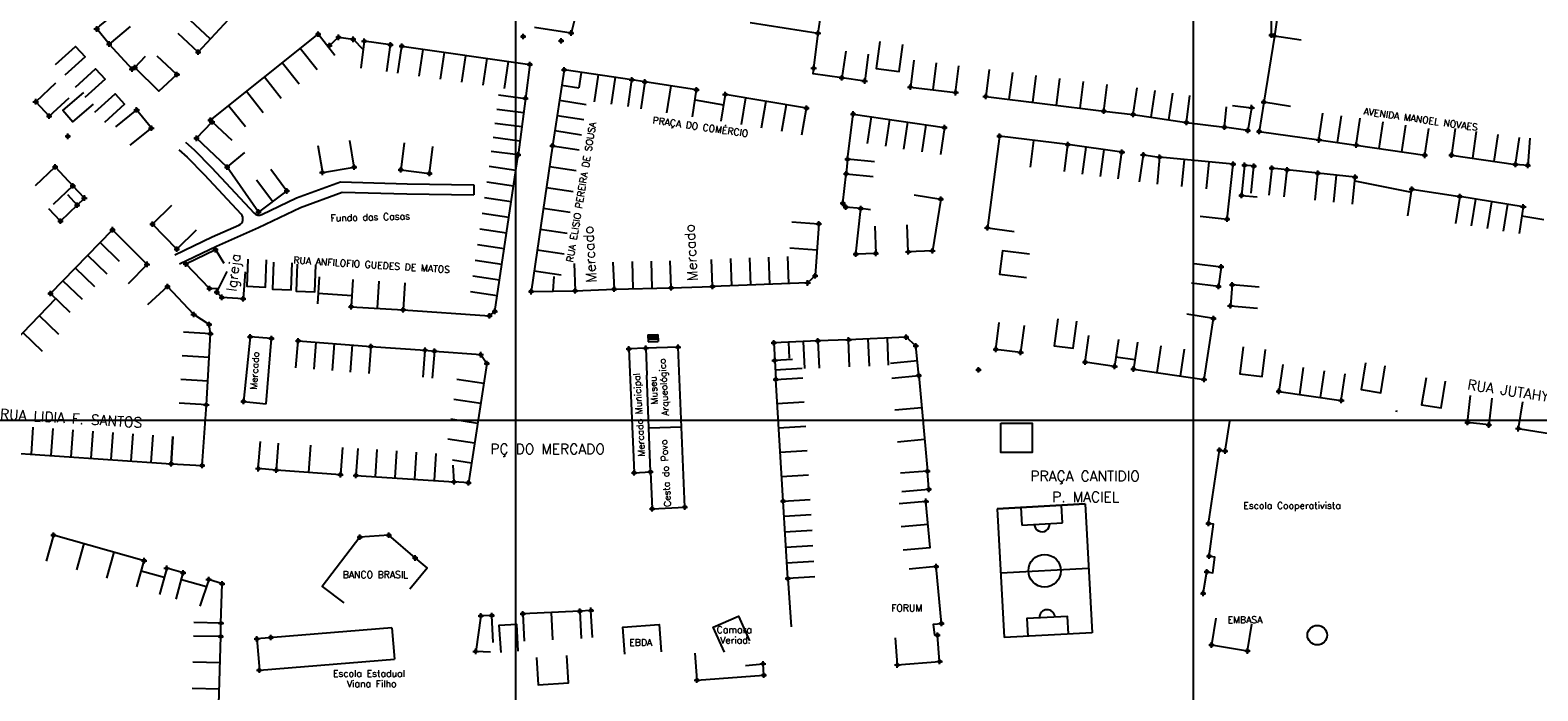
# Model space of a CAD drawing. Extents: x 539028 to 544996, y 8596245 to 8601028.
# Tile 6 of 32: x 541502 to 541947, y 8597683 to 8597878. Entities that reach past the tile are written whole.
import ezdxf
from ezdxf.enums import TextEntityAlignment as Align
from ezdxf.lldxf.tags import DXFTag

# ---------------------------------------------------------------- set-up
doc = ezdxf.new("R2010")
doc.units = 0
doc.header["$MEASUREMENT"] = 0
doc.header["$PDMODE"] = 34
doc.header["$PDSIZE"] = 0.8
for name, color, linetype in [('CAMPO_FUT', 7, 'Continuous'), ('CASA', 2, 'Continuous'), ('CERCA', 9, 'CERCA_LINE'), ('CX', 7, 'Continuous'), ('ESTACAO', 4, 'Continuous'), ('ESTRADA_BARRO', 7, 'DASHED'), ('MALHA', 9, 'Continuous'), ('POSTE', 7, 'Continuous'), ('RESERV', 2, 'Continuous'), ('TEXTO', 2, 'Continuous'), ('TXT_NRUA', 2, 'Continuous')]:
    doc.layers.add(name, color=color, linetype=linetype)
doc.styles.add('GEOSIS', font='ROMANS.SHX')
doc.styles.get("Standard").update_dxf_attribs({"font": 'romans.shx'})
doc.linetypes.add('CERCA_LINE', pattern='A,0.5,-0.2,["X",Standard,S=0.1,R=0,X=-0.1,Y=-0.05],-0.25', length=0.95)
tags = doc.linetypes.add('DASHED', pattern=[0.75, 0.5, -0.25]).pattern_tags.tags
tags[6:7] = [DXFTag(74, 4), DXFTag(75, 0), DXFTag(340, '0'), DXFTag(46, 1.0), DXFTag(50, 0.0), DXFTag(44, 0.0), DXFTag(45, 0.0)]
tags[4:5] = [DXFTag(74, 4), DXFTag(75, 0), DXFTag(340, '0'), DXFTag(46, 1.0), DXFTag(50, 0.0), DXFTag(44, 0.0), DXFTag(45, 0.0)]

# ---------------------------------------------------------------- blocks, each defined once
blk = doc.blocks.new('CAMPO')
at = {"layer": 'CAMPO_FUT'}
for p, q in [((-12.9, 36.4), (-22.3, 45.4)), ((-33.6, 14.7), (-12.9, 36.4)), ((-43, 23.7), (-33.6, 14.7))]:
    blk.add_line(p, q, dxfattribs=at)
for points in [[(-55.1, 11), (-10.3, 58.1)], [(-10.3, 58.1), (-55.1, 11)], [(-10.3, 58.1), (58.5, -7.5)], [(24.1, 25.3), (-20.7, -21.7)], [(-55.1, 11), (13.7, -54.5)], [(58.5, -7.5), (13.7, -54.5)], [(46.4, -20.1), (37, -11.2), (16.3, -32.9), (25.7, -41.8)], [(37, -11.2), (16.3, -32.9)]]:
    blk.add_lwpolyline(points, dxfattribs=at)
blk.add_circle((1.7, 1.8), 12, dxfattribs=at)
for centre, start, end in [((-23.3, 25.6), 226.3786, 46.3786), ((26.7, -22), 46.3786, 226.3786)]:
    blk.add_arc(centre, 5.73, start, end, dxfattribs=at)
blk = doc.blocks.new('C')
at = {"layer": 'CASA'}
blk.add_lwpolyline([(0, 0), (0, 8)], dxfattribs=at)
blk = doc.blocks.new('A$C094F77C8')
at = {"layer": 'POSTE'}
for p, q in [((0, 5.6), (5.25, 5.6)), ((1.17, 7), (4.08, 7)), ((2.62, 0), (2.62, 8.4))]:
    blk.add_line(p, q, dxfattribs=at)
blk = doc.blocks.new('A$C34DC2D19')
at = {"layer": 'POSTE', "xscale": 0.8, "yscale": 0.8, "zscale": 0.8}
blk.add_blockref('A$C094F77C8', (0, 0, 340.37), dxfattribs=at)

msp = doc.modelspace()

# ---------------------------------------------------------------- linework, layer by layer
at = {"layer": 'CASA'}
for p, q in [((541551.785, 8597871.635, 698.549), (541569.891, 8597891.064, 698.549)), ((541734.782, 8597877.206, 699.786), (541736.004, 8597885.112, 699.786)), ((541661.9, 8597877.253, 699.709), (541651.089, 8597878.913, 699.709)), ((541662.994, 8597881.547, 699.709), (541661.9, 8597877.253, 699.709)), ((541714.708, 8597880.308, 699.786), (541734.782, 8597877.206, 699.786)), ((541551.785, 8597871.635, 699.155), (541545.946, 8597877.104, 699.155)), ((541610.788, 8597865.414, 700.066), (541611.916, 8597873.334, 700.066)), ((541611.916, 8597873.334, 700.066), (541649.705, 8597867.951, 700.066)), ((541763.015, 8597869.266, 701.285), (541762.033, 8597861.327, 701.285)), ((541649.705, 8597867.951, 700.066), (541648.401, 8597857.981, 700.066)), ((541659.838, 8597866.37, 699.959), (541656.382, 8597844.014, 699.959)), ((541775.4, 8597859.673, 701.285), (541776.383, 8597867.612, 701.285)), ((541785.253, 8597866.478, 701.417), (541784.259, 8597858.54, 701.417)), ((541683.67, 8597862.81, 700.239), (541682.454, 8597854.902, 700.239)), ((541698.939, 8597860.462, 700.239), (541683.67, 8597862.81, 700.239)), ((541697.723, 8597852.555, 700.239), (541698.939, 8597860.462, 700.239)), ((541762.033, 8597861.327, 701.285), (541775.4, 8597859.673, 701.285)), ((541819.137, 8597854.171, 701.417), (541820.131, 8597862.109, 701.417)), ((541507.87, 8597852.702, 699.354), (541513.747, 8597858.13, 699.354)), ((541640.466, 8597858.994, 700.066), (541648.401, 8597857.981, 700.066)), ((541648.401, 8597857.981, 700.066), (541646.272, 8597841.311, 700.066)), ((541707.406, 8597859.155, 700.709), (541706.062, 8597851.269, 700.709)), ((541731.357, 8597855.074, 700.709), (541707.406, 8597859.155, 700.709)), ((541784.259, 8597858.54, 701.417), (541819.137, 8597854.171, 701.417)), ((541843.541, 8597850.84, 701.417), (541844.515, 8597858.781, 701.417)), ((541730.013, 8597847.187, 700.709), (541731.357, 8597855.074, 700.709)), ((541743.478, 8597840.006, 701.384), (541745.173, 8597853.369, 701.384)), ((541745.173, 8597853.369, 701.384), (541772.079, 8597849.345, 701.384)), ((541827.831, 8597853.19, 701.417), (541843.541, 8597850.84, 701.417)), ((541893.656, 8597844.185, 701.502), (541894.827, 8597852.099, 701.502)), ((541772.079, 8597849.345, 701.384), (541770.896, 8597841.433, 701.384)), ((541788.358, 8597846.866, 702.278), (541784.758, 8597819.829, 702.278)), ((541808.48, 8597844.336, 702.278), (541788.358, 8597846.866, 702.278)), ((541913.856, 8597841.196, 701.502), (541915.027, 8597849.11, 701.502)), ((541922.867, 8597849.135, 700.695), (541921.733, 8597841.216, 700.695)), ((541656.382, 8597844.014, 700.808), (541650.105, 8597801, 700.808)), ((541656.382, 8597844.014, 699.959), (541664.288, 8597842.792, 699.959)), ((541807.482, 8597836.399, 702.278), (541808.48, 8597844.336, 702.278)), ((541824.487, 8597842.147, 701.544), (541808.48, 8597844.336, 701.544)), ((541882.638, 8597845.716, 701.502), (541893.656, 8597844.185, 701.502)), ((541893.656, 8597844.185, 701.502), (541913.856, 8597841.196, 701.502)), ((541940.676, 8597838.503, 700.695), (541941.81, 8597846.422, 700.695)), ((541646.272, 8597841.311, 700.066), (541638.336, 8597842.325, 700.066)), ((541639.394, 8597795.181, 700.066), (541646.272, 8597841.311, 700.066)), ((541823.403, 8597834.22, 701.544), (541824.487, 8597842.147, 701.544)), ((541835.609, 8597840.636, 701.566), (541834.865, 8597832.671, 701.566)), ((541857.331, 8597838.606, 701.566), (541835.609, 8597840.636, 701.566)), ((541855.504, 8597822.375, 701.566), (541857.331, 8597838.606, 701.566)), ((541921.733, 8597841.216, 700.695), (541940.676, 8597838.503, 700.695)), ((541569.611, 8597824.471, 700.912), (541560.362, 8597837.66, 700.912)), ((541569.053, 8597834.007, 700.912), (541573.809, 8597827.574, 700.912)), ((541573.25, 8597837.11, 700.912), (541578.006, 8597830.678, 700.912)), ((541893.339, 8597834.768, 702.012), (541882.316, 8597835.923, 702.012)), ((541886.993, 8597827.389, 702.039), (541887.827, 8597835.346, 702.039)), ((541892.504, 8597826.811, 702.012), (541893.339, 8597834.768, 702.012)), ((541578.006, 8597830.678, 700.912), (541569.611, 8597824.471, 700.912)), ((541942.958, 8597826, 701.425), (541924.185, 8597829.023, 701.425)), ((541942.958, 8597826, 701.523), (541941.686, 8597818.102, 701.523)), ((541735.027, 8597821.01, 700.626), (541733.906, 8597805.679, 700.626)), ((541847.554, 8597823.269, 701.566), (541855.504, 8597822.375, 701.566)), ((541949.058, 8597822.132, 701.523), (541942.493, 8597823.239, 701.523)), ((541508.247, 8597800.434, 700.562), (541526.505, 8597819.265, 700.562)), ((541526.505, 8597819.265, 700.562), (541536.718, 8597809.043, 700.562)), ((541784.758, 8597819.829, 702.278), (541792.688, 8597818.773, 702.278)), ((541536.718, 8597809.043, 700.562), (541531.117, 8597803.331, 700.562)), ((541674.258, 8597809.702, 702.215), (541674.574, 8597801.708, 702.215)), ((541691.403, 8597802.108, 702.215), (541691.131, 8597810.103, 702.215)), ((541612.84, 8597803.594, 700.066), (541612.302, 8597795.612, 700.066)), ((541731.715, 8597803.554, 700.626), (541703.616, 8597802.523, 700.626)), ((541733.906, 8597805.679, 700.626), (541731.715, 8597803.554, 700.626)), ((541513.991, 8597794.865, 700.562), (541508.247, 8597800.434, 700.562)), ((541650.105, 8597801, 700.808), (541663.109, 8597801.255, 700.808)), ((541663.109, 8597801.255, 700.808), (541663.109, 8597801.255, 700.808)), ((541674.574, 8597801.708, 702.215), (541691.403, 8597802.108, 702.215)), ((541555.069, 8597791.287, 700.565), (541550.492, 8597794.23, 700.565)), ((541612.302, 8597795.612, 700.066), (541637.787, 8597793.893, 700.066)), ((541637.787, 8597793.893, 700.066), (541639.394, 8597795.181, 700.066)), ((541851.523, 8597793.071, 703.575), (541843.62, 8597794.31, 703.575)), ((541555.494, 8597788.579, 700.565), (541547.509, 8597789.057, 700.565)), ((541555.494, 8597788.579, 700.565), (541555.069, 8597791.287, 700.565)), ((541848.703, 8597775.08, 703.575), (541851.523, 8597793.071, 703.575)), ((541554.239, 8597767.604, 700.565), (541555.494, 8597788.579, 700.565)), ((541581.306, 8597786.51, 701.416), (541602.788, 8597784.854, 701.416)), ((541602.788, 8597784.854, 701.416), (541602.219, 8597776.874, 701.416)), ((541734.751, 8597786.469, 703.265), (541721.71, 8597785.901, 703.265)), ((541721.71, 8597785.901, 703.265), (541721.989, 8597780.713, 703.265)), ((541726.057, 8597786.09, 703.265), (541726.283, 8597781.361, 703.265)), ((541760.8, 8597787.57, 703.066), (541743.815, 8597786.799, 703.066)), ((541763.66, 8597784.978, 703.066), (541760.8, 8597787.57, 703.066)), ((541764.52, 8597776.259, 703.066), (541763.66, 8597784.978, 703.066)), ((541829.083, 8597786.09, 703.575), (541827.904, 8597778.177, 703.575)), ((541621.543, 8597783.463, 701.416), (541635.202, 8597782.421, 701.416)), ((541635.202, 8597782.421, 701.416), (541637.017, 8597779.842, 701.416)), ((541727.25, 8597780.985, 703.311), (541721.989, 8597780.713, 703.311)), ((541721.989, 8597780.713, 703.311), (541722.294, 8597775.061, 703.311)), ((541637.017, 8597779.842, 701.416), (541631.608, 8597744.653, 701.416)), ((541730.13, 8597778.318, 703.311), (541722.142, 8597777.887, 703.311)), ((541756.559, 8597775.473, 703.066), (541764.52, 8597776.259, 703.066)), ((541827.904, 8597778.177, 703.575), (541848.703, 8597775.08, 703.575)), ((541871.974, 8597779.509, 704.574), (541870.802, 8597771.595, 704.574)), ((541889.232, 8597768.864, 704.574), (541890.405, 8597776.778, 704.574)), ((541722.294, 8597775.061, 704.661), (541730.279, 8597775.543, 704.661)), ((541724.457, 8597739.211, 704.661), (541722.294, 8597775.061, 704.661)), ((541870.802, 8597771.595, 704.574), (541889.232, 8597768.864, 704.574)), ((541942.748, 8597768.5, 705.04), (541941.477, 8597760.602, 705.04)), ((541905.548, 8597765.574, 704.646), (541905.599, 8597766.093, 704.646)), ((541543.837, 8597750.257), (541544.317, 8597758.243)), ((541941.477, 8597760.602, 705.04), (541970.545, 8597755.925, 705.04)), ((541467.217, 8597755.522), (541543.837, 8597750.257)), ((541584.934, 8597755.679, 702.966), (541584.368, 8597747.699, 702.966)), ((541594.421, 8597755.006, 702.966), (541593.855, 8597747.026, 702.966)), ((541593.855, 8597747.026, 702.966), (541574.881, 8597748.372, 702.966)), ((541631.608, 8597744.653, 701.416), (541627.34, 8597744.935, 701.416)), ((541724.457, 8597739.211, 705.431), (541732.442, 8597739.693, 705.431)), ((541725.873, 8597716.387, 705.431), (541724.457, 8597739.211, 705.431)), ((541509.134, 8597729.206, 702.722), (541506.963, 8597721.507, 702.722)), ((541535.873, 8597721.667, 702.722), (541509.134, 8597729.206, 702.722)), ((541533.702, 8597713.968, 702.722), (541535.873, 8597721.667, 702.722)), ((541733.857, 8597716.882, 705.431), (541725.873, 8597716.387, 705.431)), ((541664.441, 8597706.759, 705.707), (541647.645, 8597705.97, 705.707)), ((541647.645, 8597705.97, 705.707), (541648.021, 8597697.979, 705.707)), ((541608.98, 8597701.9, 704.351), (541569.117, 8597698.587, 704.351)), ((541608.98, 8597701.9, 704.351), (541609.746, 8597692.678, 704.351)), ((541558.488, 8597699.279, 704.193), (541550.489, 8597699.413, 704.193)), ((541557.846, 8597675.98, 704.193), (541558.488, 8597699.279, 704.193)), ((541569.117, 8597698.587, 704.351), (541569.884, 8597689.364, 704.351)), ((541569.884, 8597689.364, 704.351), (541609.746, 8597692.678, 704.351))]:
    msp.add_line(p, q, dxfattribs=at)
for points, elevation in [([(541871.946, 8597893.535), (541869.469, 8597876.364)], 699.267), ([(541531.714, 8597879.146), (541525.583, 8597874.007), (541521.868, 8597878.439), (541522.756, 8597879.347), (541527.999, 8597883.578)], 699.194), ([(541555.491, 8597851.579), (541587.206, 8597876.887)], 699.485), ([(541590.578, 8597873.577), (541593.216, 8597875.985), (541597.597, 8597875.392), (541600.526, 8597872.368)], 699.902), ([(541607.509, 8597865.864), (541608.577, 8597873.793), (541600.858, 8597874.832), (541599.79, 8597866.904)], 699.902), ([(541742.953, 8597871.922), (541741.784, 8597864.008), (541733.301, 8597865.26), (541733.493, 8597866.89), (541734.782, 8597877.206)], 700.655), ([(541877.37, 8597875.109), (541869.469, 8597876.364), (541866.368, 8597856.824)], 700.745), ([(541533.134, 8597867.097), (541540.24, 8597860.076), (541545.561, 8597864.99), (541539.722, 8597870.459)], 699.194), ([(541533.134, 8597867.097), (541536.289, 8597870.42)], 699.194), ([(541749.623, 8597871.023), (541748.555, 8597863.095), (541741.784, 8597864.008)], 700.739), ([(541679.858, 8597863.473), (541659.838, 8597866.37)], 700.239), ([(541664.843, 8597865.645), (541664.188, 8597861.119)], 700.239), ([(541509.703, 8597862.457), (541503.859, 8597856.994), (541507.87, 8597852.702)], 699.188), ([(541659.147, 8597861.899), (541664.188, 8597861.119)], 699.959), ([(541678.712, 8597855.555), (541679.858, 8597863.473)], 700.808), ([(541683.67, 8597862.81), (541679.858, 8597863.473)], 700.239), ([(541819.137, 8597854.171), (541827.831, 8597853.19), (541829.015, 8597861.102)], 701.417), ([(541698.489, 8597857.536), (541706.886, 8597856.105)], 700.239), ([(541857.074, 8597855.885), (541862.767, 8597855.234), (541861.619, 8597848.493), (541854.782, 8597849.461)], 700.87), ([(541874.27, 8597855.577), (541866.368, 8597856.824), (541865.006, 8597848.198), (541882.638, 8597845.716), (541883.753, 8597853.637)], 701.502), ([(541531.771, 8597844.15), (541538.006, 8597849.163), (541533.66, 8597854.569), (541527.425, 8597849.556)], 699.594), ([(541555.906, 8597851.088), (541555.491, 8597851.579)], 699.507), ([(541843.541, 8597850.84), (541854.782, 8597849.461), (541855.374, 8597855.481)], 701.417), ([(541560.362, 8597837.66), (541551.353, 8597846.202), (541555.906, 8597851.088), (541561.759, 8597845.634)], 700.299), ([(541560.362, 8597837.66), (541551.353, 8597846.202)], 700.299), ([(541587.183, 8597844.065), (541588.47, 8597836.169), (541597.84, 8597837.696), (541596.554, 8597845.592)], 701.049), ([(541612.616, 8597844.826), (541611.626, 8597836.888), (541620.075, 8597835.834), (541621.065, 8597843.773)], 700.958), ([(541560.362, 8597837.66), (541565.62, 8597842.063)], 700.299), ([(541751.439, 8597839.219), (541743.478, 8597840.006), (541743.058, 8597835.755), (541751.019, 8597834.968)], 701.384), ([(541829.709, 8597833.371), (541830.797, 8597841.297), (541835.609, 8597840.636)], 701.656), ([(541862.668, 8597830.023), (541863.4, 8597837.989), (541860.645, 8597838.242), (541859.772, 8597829.306), (541864.366, 8597828.92)], 702.398), ([(541503.767, 8597832.316), (541509.607, 8597837.783), (541514.847, 8597832.184), (541509.007, 8597826.717)], 699.428), ([(541872.36, 8597828.958), (541873.257, 8597836.908), (541868.699, 8597837.422), (541867.802, 8597829.473)], 702.042), ([(541881.482, 8597827.967), (541882.316, 8597835.923), (541873.257, 8597836.908)], 702.012), ([(541763.169, 8597829.58), (541771.06, 8597828.268), (541768.523, 8597812.999), (541761.43, 8597812.718), (541761.113, 8597820.712)], 702.079), ([(541908.824, 8597823.321), (541910.056, 8597831.226), (541924.185, 8597829.023), (541922.953, 8597821.119)], 701.771), ([(541551.253, 8597819.106), (541545.531, 8597813.515), (541538.346, 8597820.869), (541544.068, 8597826.46)], 700.252), ([(541751.535, 8597820.277), (541751.837, 8597812.283), (541745.937, 8597812.06), (541747.402, 8597825.485)], 702.46), ([(541727.049, 8597821.594), (541735.027, 8597821.01)], 700.626), ([(541557.873, 8597801.848), (541555.176, 8597801.897), (541548.151, 8597809.152), (541556.952, 8597813.38)], 701.454), ([(541556.952, 8597813.38), (541559.345, 8597809.358)], 700.642), ([(541565.659, 8597806.841), (541565.133, 8597798.858), (541558.82, 8597799.302), (541557.364, 8597800.813), (541560.374, 8597806.921)], 701.454), ([(541662.793, 8597809.249), (541663.109, 8597801.255), (541674.574, 8597801.708)], 702.215), ([(541691.403, 8597802.108), (541703.616, 8597802.523), (541703.344, 8597810.518)], 700.626), ([(541845.796, 8597809.317), (541853.733, 8597808.313), (541852.996, 8597802.488), (541845.059, 8597803.492)], 702.948), ([(541550.492, 8597794.23), (541542.767, 8597802.532), (541536.91, 8597797.082)], 700.565), ([(541587.575, 8597805.396), (541587.049, 8597797.413)], 701.454), ([(541597.477, 8597804.541), (541596.985, 8597796.557)], 700.066), ([(541605.136, 8597804.069), (541604.643, 8597796.084)], 700.066), ([(541656.607, 8597801.127), (541656.863, 8597805.497)], 700.808), ([(541864.969, 8597802.359), (541856.997, 8597803.021), (541856.48, 8597796.792), (541864.452, 8597796.131)], 703.482), ([(541495.228, 8597783.884), (541509.76, 8597798.977)], 700.696), ([(541587.252, 8597800.501), (541597.19, 8597799.888)], 701.454), ([(541596.985, 8597796.557), (541612.302, 8597795.612)], 700.066), ([(541795.578, 8597790.994), (541794.581, 8597783.057), (541787.243, 8597783.978), (541788.239, 8597791.916)], 703.349), ([(541580.691, 8597778.533), (541581.306, 8597786.51)], 701.416), ([(541602.788, 8597784.854), (541618.772, 8597783.715)], 701.416), ([(541695.45, 8597737.485), (541693.458, 8597784.612), (541683.91, 8597784.325), (541684.293, 8597776.334)], 704.683), ([(541744.105, 8597778.804), (541743.815, 8597786.799), (541734.751, 8597786.469), (541735.099, 8597778.477)], 703.265), ([(541823.442, 8597786.878), (541822.325, 8597778.957), (541813.594, 8597780.188), (541814.711, 8597788.11)], 703.833), ([(541618.204, 8597775.735), (541618.772, 8597783.715), (541621.543, 8597783.463), (541620.934, 8597775.487)], 701.416), ([(541683.91, 8597784.325), (541678.939, 8597784.087), (541680.486, 8597747.603), (541685.329, 8597747.878), (541685.845, 8597736.991), (541695.45, 8597737.485)], 704.683), ([(541822.712, 8597781.73), (541828.292, 8597780.95)], 703.833), ([(541685.329, 8597747.878), (541684.293, 8597776.334)], 704.683), ([(541764.52, 8597776.259), (541767.099, 8597748.059)], 703.066), ([(541544.317, 8597758.243), (541543.837, 8597750.257), (541553.024, 8597749.705), (541554.239, 8597767.604), (541546.257, 8597768.145)], 700.565), ([(541933.665, 8597769.628), (541932.781, 8597761.677), (541926.449, 8597762.381), (541927.333, 8597770.332)], 704.659), ([(541848.45, 8597712.037), (541849.505, 8597718.375), (541851.307, 8597718.083), (541851.854, 8597722.68), (541850.212, 8597723.02), (541851.526, 8597732.42), (541849.996, 8597732.658), (541853.29, 8597754.233), (541854.983, 8597753.996), (541856.325, 8597762.845)], 705.496), ([(541694.454, 8597761.048), (541684.862, 8597760.699)], 704.683), ([(541575.448, 8597756.352), (541574.881, 8597748.372), (541569.576, 8597748.799), (541570.217, 8597756.773)], 702.966), ([(541598.908, 8597754.774), (541598.396, 8597746.79)], 701.416), ([(541626.846, 8597751.386), (541632.51, 8597750.518)], 701.416), ([(541627.34, 8597744.935), (541627.042, 8597749.812)], 701.416), ([(541598.396, 8597746.79), (541627.34, 8597744.935)], 701.416), ([(541759.532, 8597742.097), (541767.509, 8597742.707), (541767.099, 8597748.059), (541759.123, 8597747.449)], 703.066), ([(541759.94, 8597724.861), (541767.905, 8597725.6), (541766.647, 8597739.16), (541758.682, 8597738.421)], 704.398), ([(541767.276, 8597732.382), (541759.31, 8597731.643)], 704.692), ([(541535.031, 8597718.682), (541541.798, 8597716.808)], 702.722), ([(541545.28, 8597710.355), (541547.415, 8597718.065), (541542.521, 8597719.42), (541540.386, 8597711.71)], 703.42), ([(541757.53, 8597698.89), (541758.174, 8597690.916), (541770.673, 8597691.927), (541770.016, 8597699.718), (541769.267, 8597699.751), (541768.85, 8597702.981), (541771.224, 8597703.123), (541769.672, 8597719.914), (541761.706, 8597719.178)], 704.692), ([(541554.918, 8597716.097), (541552.354, 8597708.212)], 703.795), ([(541558.555, 8597703.273), (541558.897, 8597714.869), (541554.918, 8597716.097)], 703.795), ([(541638.887, 8597697.527), (541638.522, 8597705.518), (541635.271, 8597705.37), (541633.729, 8597694.937)], 705.604), ([(541668.19, 8597699.029), (541667.759, 8597707.017), (541664.441, 8597706.759), (541664.817, 8597698.768)], 705.791), ([(541852.224, 8597704.704), (541850.918, 8597696.811), (541861.558, 8597695.05), (541862.864, 8597702.943)], 705.963), ([(541558.488, 8597699.279), (541558.555, 8597703.273), (541550.556, 8597703.407)], 704.193), ([(541641.24, 8597694.571), (541640.699, 8597702.646), (541645.771, 8597702.93), (541646.218, 8597694.943)], 706.281), ([(541638.094, 8597694.703), (541633.729, 8597694.937)], 706.281), ([(541698.462, 8597694.427), (541699.046, 8597686.449), (541718.773, 8597687.892), (541718.537, 8597691.258)], 706.281)]:
    msp.add_lwpolyline(points, dxfattribs=dict(at, elevation=elevation))
for points in [[(541752.975, 8597874.751), (541751.904, 8597866.823), (541758.723, 8597865.902), (541759.794, 8597873.83)], [(541509.694, 8597867.948), (541515.624, 8597873.318), (541518.426, 8597870.224), (541512.495, 8597864.854)], [(541515.592, 8597861.318), (541521.522, 8597866.688), (541524.323, 8597863.594), (541518.393, 8597858.224)], [(541517.93, 8597859.738), (541511.845, 8597854.544), (541514.815, 8597851.066), (541520.899, 8597856.259)], [(541521.342, 8597853.952), (541527.272, 8597859.321), (541530.074, 8597856.227), (541524.143, 8597850.858)], [(541750.296, 8597825.154), (541747.402, 8597825.485), (541743.002, 8597825.892), (541742.133, 8597827.032), (541743.058, 8597835.755)], [(541513.228, 8597829.647), (541516.075, 8597826.463), (541511.166, 8597821.778), (541507.708, 8597825.369)], [(541516.075, 8597826.463), (541518.222, 8597828.6), (541514.847, 8597832.184)], [(541797.187, 8597811.996), (541789.251, 8597813.006), (541788.379, 8597806.158), (541796.315, 8597805.147)], [(541566.484, 8597810.562), (541566.183, 8597802.568), (541571.68, 8597802.361), (541571.982, 8597810.355)], [(541574.066, 8597809.72), (541573.765, 8597801.726), (541579.262, 8597801.518), (541579.564, 8597809.513)], [(541581.016, 8597809.098), (541580.715, 8597801.104), (541586.212, 8597800.896), (541586.514, 8597808.891)], [(541805.517, 8597792.987), (541804.46, 8597785.057), (541810.068, 8597784.31), (541811.124, 8597792.24)], [(541860.217, 8597784.749), (541859.249, 8597776.808), (541865.839, 8597776.005), (541866.807, 8597783.946)], [(541896.404, 8597780.042), (541895.09, 8597772.15), (541900.875, 8597771.187), (541902.19, 8597779.078)], [(541914.244, 8597775.545), (541912.929, 8597767.654), (541918.715, 8597766.69), (541920.029, 8597774.581)], [(541614.339, 8597713.361), (541619.428, 8597719.533), (541615.873, 8597722.465), (541608.06, 8597729.216), (541599.529, 8597728.575), (541588.425, 8597714.096), (541594.773, 8597709.228)], [(541707.126, 8597694.736), (541703.861, 8597702.039), (541711.264, 8597705.348), (541714.529, 8597698.045)], [(541677.751, 8597694.06), (541677.171, 8597702.039), (541687.886, 8597702.818), (541688.466, 8597694.839)], [(541651.651, 8597693.084), (541652.171, 8597685.101), (541661.132, 8597685.685), (541660.612, 8597693.668)], [(541713.407, 8597690.748), (541718.537, 8597691.258)]]:
    msp.add_lwpolyline(points, dxfattribs=at)
at = {"layer": 'CASA', "elevation": 701.687}
msp.add_lwpolyline([(541571.934, 8597767.953), (541573.473, 8597787.166), (541567.135, 8597787.673), (541565.226, 8597768.625), (541571.934, 8597767.953)], close=True, dxfattribs=at)
at = {"layer": 'CASA', "color": 7}
for points in [[(541684.5, 8597788.248), (541687.496, 8597788.402)], [(541684.5, 8597788.248), (541684.6, 8597786.163)], [(541684.51, 8597788.048), (541687.506, 8597788.203)], [(541684.52, 8597787.848), (541687.516, 8597788.003)], [(541684.531, 8597787.649), (541687.527, 8597787.803)], [(541684.541, 8597787.449), (541687.537, 8597787.603)], [(541684.551, 8597787.249), (541687.547, 8597787.404)], [(541684.561, 8597787.049), (541687.557, 8597787.204)], [(541684.572, 8597786.85), (541687.568, 8597787.004)], [(541684.6, 8597786.163), (541687.598, 8597786.285)], [(541687.496, 8597788.392), (541687.598, 8597786.285)]]:
    msp.add_lwpolyline(points, dxfattribs=at)
at = {"layer": 'CASA'}
msp.add_lwpolyline([(541788.728, 8597762.212), (541797.995, 8597762.212), (541797.995, 8597753.531), (541788.728, 8597753.531)], close=True, dxfattribs=at)
for p in [(541521.868, 8597878.439, 699.026), (541661.9, 8597877.253, 699.729), (541525.583, 8597874.007, 699.194), (541587.206, 8597876.887, 699.371), (541590.578, 8597873.577, 699.902), (541593.216, 8597875.985, 699.794), (541597.597, 8597875.392, 699.862), (541600.858, 8597874.832, 699.902), (541608.577, 8597873.793, 699.949), (541611.916, 8597873.334, 700.066), (541734.782, 8597877.206, 699.786), (541869.469, 8597876.364, 699.424), (541551.785, 8597871.635, 699.155), (541533.134, 8597867.097, 699.346), (541545.561, 8597864.99, 699.2), (541649.705, 8597867.951, 700.45), (541659.838, 8597866.37, 699.959), (541733.493, 8597866.89, 700.446), (541741.784, 8597864.008, 700.655), (541679.858, 8597863.473, 700.239), (541683.67, 8597862.81, 700.512), (541698.939, 8597860.462, 700.019), (541748.555, 8597863.095, 700.739), (541762.033, 8597861.327, 701.072), (541775.4, 8597859.673, 701.285), (541503.859, 8597856.994, 698.975), (541648.401, 8597857.981, 700.525), (541707.406, 8597859.155, 700.709), (541731.357, 8597855.074, 700.626), (541784.259, 8597858.54, 700.846), (541862.767, 8597855.234, 700.87), (541866.368, 8597856.824, 700.745), (541507.87, 8597852.702, 699.188), (541533.66, 8597854.569, 699.594), (541555.491, 8597851.579, 699.485), (541555.906, 8597851.088, 699.507), (541745.173, 8597853.369, 700.919), (541819.137, 8597854.171, 701.417), (541827.831, 8597853.19, 701.628), (541843.541, 8597850.84, 701.671), (541513.332, 8597846.789, 699.354), (541538.006, 8597849.163, 699.399), (541551.353, 8597846.202, 699.736), (541772.079, 8597849.345, 701.439), (541788.358, 8597846.866, 701.616), (541854.782, 8597849.461, 701.664), (541861.619, 8597848.493, 701.51), (541865.006, 8597848.198, 701.312), (541656.382, 8597844.014, 700.808), (541808.48, 8597844.336, 701.544), (541824.487, 8597842.147, 701.478), (541882.638, 8597845.716, 701.908), (541893.656, 8597844.185, 702.029), (541509.607, 8597837.783, 699.428), (541560.362, 8597837.66, 700.299), (541597.84, 8597837.696, 701.049), (541646.272, 8597841.311, 700.93), (541743.478, 8597840.006, 701.388), (541830.797, 8597841.297, 701.656), (541835.609, 8597840.636, 701.566), (541857.331, 8597838.606, 701.606), (541860.645, 8597838.242, 701.599), (541863.4, 8597837.989, 702.029), (541868.699, 8597837.422, 702.042), (541913.856, 8597841.196, 701.502), (541921.733, 8597841.216, 700.908), (541940.676, 8597838.503, 700.695), (541588.47, 8597836.169, 701.045), (541611.626, 8597836.888, 701.025), (541620.075, 8597835.834, 700.958), (541743.058, 8597835.755, 701.384), (541873.257, 8597836.908, 702.012), (541882.316, 8597835.923, 702.052), (541893.339, 8597834.768, 701.985), (541514.847, 8597832.184, 699.891), (541518.222, 8597828.6, 699.961), (541578.006, 8597830.678, 700.912), (541771.06, 8597828.268, 702.079), (541859.772, 8597829.306, 702.398), (541910.056, 8597831.226, 701.771), (541924.185, 8597829.023, 701.598), (541516.075, 8597826.463, 700.076), (541569.611, 8597824.471, 700.658), (541742.133, 8597827.032, 701.622), (541743.002, 8597825.892, 701.663), (541747.402, 8597825.485, 701.846), (541942.958, 8597826, 701.425), (541511.166, 8597821.778, 700.151), (541538.346, 8597820.869, 700.171), (541735.027, 8597821.01, 702.108), (541784.758, 8597819.829, 702.278), (541855.504, 8597822.375, 702.441), (541526.505, 8597819.265, 700.059), (541545.531, 8597813.515, 700.252), (541556.952, 8597813.38, 700.642), (541745.937, 8597812.06, 702.258), (541751.837, 8597812.283, 702.46), (541761.43, 8597812.718, 702.467), (541768.523, 8597812.999, 702.537), (541536.718, 8597809.043, 700.253), (541548.151, 8597809.152, 700.45), (541853.733, 8597808.313, 702.948), (541542.767, 8597802.532, 700.565), (541555.176, 8597801.897, 700.792), (541674.574, 8597801.708, 702.215), (541691.403, 8597802.108, 702.357), (541703.616, 8597802.523, 702.462), (541731.715, 8597803.554, 702.787), (541733.906, 8597805.679, 702.789), (541852.996, 8597802.488, 703.349), (541856.997, 8597803.021, 703.321), (541508.247, 8597800.434, 700.562), (541557.364, 8597800.813, 701.143), (541558.82, 8597799.302, 701.135), (541565.133, 8597798.858, 701.126), (541650.105, 8597801, 701.995), (541663.109, 8597801.255, 702.202), (541550.492, 8597794.23, 701.029), (541596.985, 8597796.557, 701.692), (541612.302, 8597795.612, 701.795), (541637.787, 8597793.893, 702.087), (541639.394, 8597795.181, 702.038), (541851.523, 8597793.071, 703.575), (541856.48, 8597796.792, 703.482), (541555.069, 8597791.287, 701.077), (541555.494, 8597788.579, 701.159), (541567.135, 8597787.673, 701.661), (541573.473, 8597787.166, 701.395), (541581.306, 8597786.51, 701.416), (541602.788, 8597784.854, 701.9), (541678.939, 8597784.087, 704.722), (541683.91, 8597784.325, 704.709), (541693.458, 8597784.612, 704.69), (541721.71, 8597785.901, 703.265), (541734.751, 8597786.469, 703.39), (541743.815, 8597786.799, 703.066), (541760.8, 8597787.57, 703.122), (541763.66, 8597784.978, 703.131), (541787.243, 8597783.978, 703.298), (541618.772, 8597783.715, 702.322), (541621.543, 8597783.463, 702.109), (541635.202, 8597782.421, 702.439), (541637.017, 8597779.842, 702.647), (541721.989, 8597780.713, 703.377), (541794.581, 8597783.057, 703.349), (541813.594, 8597780.188, 703.671), (541722.294, 8597775.061, 703.311), (541764.52, 8597776.259, 703.347), (541822.325, 8597778.957, 703.833), (541827.904, 8597778.177, 703.811), (541848.703, 8597775.08, 704.085), (541870.802, 8597771.595, 704.34), (541554.239, 8597767.604, 701.721), (541565.226, 8597768.625, 701.687), (541889.232, 8597768.864, 704.574), (541926.449, 8597762.381, 704.646), (541932.781, 8597761.677, 704.659), (541941.477, 8597760.602, 704.892), (541853.29, 8597754.233, 704.41), (541854.983, 8597753.996, 704.49), (541543.837, 8597750.257, 702.143), (541553.024, 8597749.705, 702.236), (541569.576, 8597748.799, 702.369), (541574.881, 8597748.372, 702.738), (541593.855, 8597747.026, 702.966), (541598.396, 8597746.79, 703.074), (541627.34, 8597744.935, 703.724), (541631.608, 8597744.653, 703.837), (541680.486, 8597747.603, 704.647), (541685.329, 8597747.878, 704.747), (541767.099, 8597748.059, 704.28), (541767.509, 8597742.707, 704.27), (541685.845, 8597736.991, 704.729), (541695.45, 8597737.485, 704.683), (541724.457, 8597739.211, 704.661), (541766.647, 8597739.16, 704.398), (541849.996, 8597732.658, 704.814), (541509.134, 8597729.206, 702.722), (541599.529, 8597728.575, 703.749), (541608.06, 8597729.216, 703.795), (541535.873, 8597721.667, 703.349), (541615.873, 8597722.465, 704.351), (541850.212, 8597723.02, 705.131), (541542.521, 8597719.42, 703.42), (541547.415, 8597718.065, 703.921), (541769.672, 8597719.914, 704.808), (541849.505, 8597718.375, 705.499), (541554.918, 8597716.097, 703.824), (541558.897, 8597714.869, 703.795), (541725.873, 8597716.387, 705.431), (541848.45, 8597712.037, 705.496), (541635.271, 8597705.37, 705.604), (541638.522, 8597705.518, 705.631), (541647.645, 8597705.97, 705.707), (541664.441, 8597706.759, 705.788), (541667.759, 8597707.017, 705.791), (541558.488, 8597699.279, 704.193), (541558.555, 8597703.273, 704.226), (541770.016, 8597699.718, 705.927), (541771.224, 8597703.123, 705.777), (541569.117, 8597698.587, 704.399), (541573.259, 8597699.022, 704.231), (541633.729, 8597694.937, 705.72), (541850.918, 8597696.811, 705.91), (541861.558, 8597695.05, 705.963), (541718.537, 8597691.258, 706.322), (541758.174, 8597690.916, 705.992), (541770.673, 8597691.927, 705.867), (541569.884, 8597689.364, 704.812), (541699.046, 8597686.449, 706.281), (541718.773, 8597687.892, 706.281)]:
    msp.add_point(p, dxfattribs=at)
at = {"layer": 'CERCA'}
for points, elevation in [([(541525.583, 8597874.007), (541532.291, 8597866.602), (541533.134, 8597867.097)], 699.194), ([(541944.873, 8597846.214), (541944.282, 8597838.235), (541940.676, 8597838.503)], 700.741), ([(541893.227, 8597833.7), (541909.912, 8597830.3)], 702.012), ([(541546.887, 8597716.16), (541554.262, 8597714.08)], 703.42), ([(541725.873, 8597716.387), (541726.888, 8597702.154)], 705.431)]:
    msp.add_lwpolyline(points, dxfattribs=dict(at, elevation=elevation))
for p in [(541532.291, 8597866.602, 699.331), (541944.282, 8597838.235, 700.741)]:
    msp.add_point(p, dxfattribs=at)
at = {"layer": 'CX'}
for p in [(541647.729, 8597876.221, 699.42), (541658.933, 8597874.954, 699.622), (541782.164, 8597777.913, 703.105)]:
    msp.add_point(p, dxfattribs=at)
at = {"layer": 'ESTRADA_BARRO'}
for p, q in [((541546.118, 8597842.849), (541548.55, 8597840.672)), ((541548.119, 8597845.084), (541550.622, 8597842.843)), ((541550.622, 8597842.843), (541555.788, 8597837.585)), ((541548.55, 8597840.672), (541553.62, 8597835.512)), ((541553.62, 8597835.512), (541564.514, 8597823.814)), ((541555.788, 8597837.585), (541568.307, 8597824.142)), ((541580.88, 8597828.62), (541593.803, 8597833.324)), ((541582.045, 8597825.851), (541594.294, 8597830.31)), ((541593.803, 8597833.324), (541613.469, 8597832.815)), ((541594.294, 8597830.31), (541613.408, 8597829.815)), ((541613.408, 8597829.815), (541633.138, 8597829.521)), ((541613.469, 8597832.815), (541633.183, 8597832.521)), ((541633.183, 8597832.521), (541633.138, 8597829.521)), ((541569.592, 8597819.873), (541582.045, 8597825.851)), ((541570.637, 8597823.702), (541580.88, 8597828.62)), ((541555.931, 8597817.123), (541563.858, 8597820.621)), ((541544.966, 8597811.856), (541555.931, 8597817.123)), ((541557.187, 8597814.398), (541569.592, 8597819.873)), ((541546.264, 8597809.151), (541557.187, 8597814.398))]:
    msp.add_line(p, q, dxfattribs=at)
for centre, start, end in [((541563.05, 8597822.451), 293.81577, 42.96192), ((541569.771, 8597825.505), 222.96192, 295.64476)]:
    msp.add_arc(centre, 2, start, end, dxfattribs=at)
at = {"layer": 'MALHA'}
for p, q in [((541645.513, 8601028.275), (541645.513, 8596264.109)), ((541845.513, 8601028.275), (541845.513, 8596264.109)), ((539050.307, 8597763.105), (544995.7, 8597763.105))]:
    msp.add_line(p, q, dxfattribs=at)
at = {"layer": 'POSTE'}
msp.add_point((541868.65, 8597876.621, 699.408), dxfattribs=at)
at = {"layer": 'RESERV'}
msp.add_circle((541882.133, 8597699.707), 2.891, dxfattribs=at)

# ---------------------------------------------------------------- block references
at = {"layer": 'CASA'}
for p, rotation in [((541555.406, 8597875.521, 698.549), 47.01772757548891), ((541592.196, 8597870.634, 699.371), 38.58906183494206), ((541586.91, 8597866.416, 699.485), 38.58906183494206), ((541617.086, 8597864.517, 700.066), 351.8926753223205), ((541623.384, 8597863.62, 700.066), 351.8926753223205), ((541629.682, 8597862.723, 700.066), 351.8926753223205), ((541635.98, 8597861.826, 700.066), 351.8926753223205), ((541581.624, 8597862.198, 699.485), 38.58906183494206), ((541642.279, 8597860.928, 700.066), 351.8926753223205), ((541669.848, 8597864.921, 700.239), 171.766269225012), ((541768.716, 8597860.5, 701.285), 352.945365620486), ((541791.234, 8597857.666, 701.417), 352.8595778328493), ((541798.21, 8597856.792, 701.417), 352.8595778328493), ((541576.339, 8597857.98, 699.485), 38.58906183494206), ((541674.853, 8597864.197, 700.239), 171.766269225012), ((541691.304, 8597861.636, 700.239), 171.260971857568), ((541805.186, 8597855.919, 701.417), 352.8595778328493), ((541812.161, 8597855.045, 701.417), 352.8595778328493), ((541833.068, 8597852.407, 701.417), 351.4912264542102), ((541565.767, 8597849.544, 699.485), 38.58906183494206), ((541571.053, 8597853.762, 699.485), 38.58906183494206), ((541658.456, 8597857.427, 699.959), 261.2112993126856), ((541713.393, 8597858.135, 700.709), 170.3295662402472), ((541719.381, 8597857.114, 700.709), 170.3295662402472), ((541725.369, 8597856.094, 700.709), 170.3295662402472), ((541838.304, 8597851.624, 701.417), 351.4912264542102), ((541639.933, 8597854.827, 700.066), 262.7191090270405), ((541657.764, 8597852.956, 699.959), 261.2112993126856), ((541749.371, 8597844.652, 701.384), 351.4936435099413), ((541754.752, 8597843.847, 701.384), 351.4936435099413), ((541888.147, 8597844.95, 701.502), 352.0915617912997), ((541639.401, 8597850.659, 700.066), 262.7191090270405), ((541657.073, 8597848.485, 699.959), 261.2112993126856), ((541760.133, 8597843.042, 701.384), 351.4936435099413), ((541765.515, 8597842.237, 701.384), 351.4936435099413), ((541900.389, 8597843.189, 701.502), 351.5832078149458), ((541907.123, 8597842.192, 701.502), 351.5832078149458), ((541928.047, 8597840.312, 700.695), 351.8491501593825), ((541934.362, 8597839.407, 700.695), 351.8491501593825), ((541638.869, 8597846.492, 700.066), 262.7191090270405), ((541798.419, 8597845.601, 702.278), 172.8352454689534), ((541813.815, 8597843.606, 701.544), 172.2108437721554), ((541819.151, 8597842.876, 701.544), 172.2108437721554), ((541842.85, 8597839.96, 701.566), 174.659912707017), ((541850.09, 8597839.283, 701.566), 174.659912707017), ((541645.584, 8597836.698, 700.066), 81.51985865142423), ((541655.485, 8597837.869, 700.808), 261.697980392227), ((541644.896, 8597832.085, 700.066), 81.51985865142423), ((541654.588, 8597831.724, 700.808), 261.697980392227), ((541644.208, 8597827.472, 700.066), 81.51985865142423), ((541653.692, 8597825.579, 700.808), 261.697980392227), ((541928.878, 8597828.268, 701.425), 170.8518355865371), ((541933.572, 8597827.512, 701.425), 170.8518355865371), ((541938.265, 8597826.756, 701.425), 170.8518355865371), ((541643.52, 8597822.859, 700.066), 81.51985865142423), ((541642.833, 8597818.246, 700.066), 81.51985865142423), ((541652.795, 8597819.434, 700.808), 261.697980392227), ((541524.946, 8597806.164, 700.562), 45.88664555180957), ((541528.597, 8597809.93, 700.562), 45.88664555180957), ((541642.145, 8597813.633, 700.066), 81.51985865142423), ((541651.898, 8597813.289, 700.808), 261.697980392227), ((541725.802, 8597811.342, 700.626), 182.1014880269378), ((541726.488, 8597813.928, 700.626), 265.815917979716), ((541521.294, 8597802.398, 700.562), 45.88664555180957), ((541641.457, 8597809.02, 700.066), 81.51985865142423), ((541651.002, 8597807.144, 700.808), 261.697980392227), ((541680.183, 8597801.841, 702.215), 1.359528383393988), ((541685.793, 8597801.974, 702.215), 1.359528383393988), ((541708.942, 8597810.723, 700.626), 182.1014880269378), ((541714.562, 8597810.93, 700.626), 182.1014880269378), ((541720.182, 8597811.136, 700.626), 182.1014880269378), ((541517.643, 8597798.631, 700.562), 45.88664555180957), ((541640.769, 8597804.407, 700.066), 81.51985865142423), ((541640.082, 8597799.794, 700.066), 81.51985865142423), ((541510.679, 8597788.397, 700.696), 46.08562255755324), ((541505.835, 8597783.366, 700.696), 46.08562255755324), ((541586.062, 8597778.12, 701.416), 355.5921369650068), ((541591.432, 8597777.706, 701.416), 355.5921369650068), ((541596.803, 8597777.292, 701.416), 355.5921369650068), ((541730.404, 8597786.28, 703.265), 182.4939190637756), ((541749.477, 8597787.056, 703.066), 182.6009556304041), ((541755.138, 8597787.313, 703.066), 182.6009556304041), ((541834.837, 8597777.145, 703.575), 351.5289070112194), ((541555.076, 8597781.587, 700.565), 86.5750958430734), ((541764.09, 8597780.618, 703.066), 95.63478903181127), ((541841.77, 8597776.112, 703.575), 351.5289070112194), ((541876.945, 8597770.685, 704.574), 351.5717803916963), ((541883.089, 8597769.774, 704.574), 351.5717803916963), ((541554.657, 8597774.595, 700.565), 86.5750958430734), ((541628.208, 8597775.193, 701.416), 261.2622313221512), ((541627.307, 8597769.328, 701.416), 261.2622313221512), ((541730.712, 8597768.373, 704.661), 93.45261887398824), ((541757.413, 8597766.13, 703.066), 275.2259728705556), ((541626.405, 8597763.463, 701.416), 261.2622313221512), ((541502.58, 8597753.092), 356.0694296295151), ((541508.474, 8597752.687), 356.0694296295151), ((541514.368, 8597752.282), 356.0694296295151), ((541520.261, 8597751.877), 356.0694296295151), ((541526.155, 8597751.472), 356.0694296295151), ((541532.049, 8597751.067), 356.0694296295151), ((541537.943, 8597750.662), 356.0694296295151), ((541731.145, 8597761.203, 704.661), 93.45261887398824), ((541604.185, 8597746.419, 701.416), 356.3319339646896), ((541609.974, 8597746.048, 701.416), 356.3319339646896), ((541615.763, 8597745.677, 701.416), 356.3319339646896), ((541625.504, 8597757.598, 701.416), 261.2622313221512), ((541731.577, 8597754.033, 704.661), 93.45261887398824), ((541758.273, 8597756.73, 703.066), 275.2259728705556), ((541621.551, 8597745.306, 701.416), 356.3319339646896), ((541732.01, 8597746.863, 704.661), 93.45261887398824), ((541732.725, 8597735.142, 705.431), 93.54929648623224), ((541733.008, 8597730.577, 705.431), 93.54929648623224), ((541518.047, 8597726.693, 702.722), 164.2543790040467), ((541526.96, 8597724.18, 702.722), 164.2543790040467), ((541733.291, 8597726.012, 705.431), 93.54929648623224), ((541733.574, 8597721.447, 705.431), 93.54929648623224), ((541656.043, 8597706.365, 705.707), 182.689162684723), ((541558.274, 8597691.513, 704.193), 88.4223136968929), ((541558.06, 8597683.747, 704.193), 88.4223136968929)]:
    msp.add_blockref('C', p, dxfattribs=dict(at, rotation=rotation))
at = {"layer": 'ESTACAO', "xscale": 0.3999999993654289, "yscale": 0.400000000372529, "zscale": 0.4, "rotation": 316.7555040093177}
msp.add_blockref('CAMPO', (541800.677, 8597718.645), dxfattribs=at)
at = {"layer": 'POSTE'}
msp.add_blockref('A$C34DC2D19', (541866.55, 8597876.621, 359.034), dxfattribs=at)

# ---------------------------------------------------------------- texts
at = {"layer": 'TEXTO', "style": 'GEOSIS'}
for s, height, rotation, p in [('Mercado', 3, 93.50092, (541700.185, 8597804.333)), ('Mercado', 3, 93.50092, (541670.305, 8597803.809)), ('Igreja ', 3, 83.39609, (541563.951, 8597800.854)), ('Mercado ', 2, 86.50727, (541569.751, 8597772.043, -704.683)), (' Arqueológico', 2, 93.50092, (541691.439, 8597763.152)), ('Mercado Municipal', 2, 93.50092, (541684.309, 8597752.461)), ('Museu', 2, 93.50092, (541688.119, 8597767.867)), ('Cesta do Povo', 2, 93.50092, (541691.997, 8597737.62))]:
    msp.add_text(s, height=height, rotation=rotation, dxfattribs=at).set_placement(p, align=Align.BOTTOM_LEFT)
for s, height, p in [('PÇ DO MERCADO', 3, (541638.054, 8597752.198)), ('PRAÇA CANTIDIO', 3, (541797.469, 8597744.224)), ('P. MACIEL', 3, (541803.89, 8597738.062)), ('Escola Cooperativista', 2, (541860.301, 8597736.338)), ('BANCO BRASIL', 2, (541594.499, 8597715.958)), ('FORUM', 2, (541756.38, 8597706.131, -705.963)), ('EMBASA', 2, (541855.641, 8597702.651)), ('Camara', 2, (541704.875, 8597699.704, -705.963)), ('EBDA', 2, (541679.059, 8597695.972, -705.963)), ('Veriad.', 2, (541705.898, 8597696.639, -705.963)), ('Escola Estadual', 2, (541591.582, 8597686.809)), ('Viana Filho', 2, (541595.727, 8597683.772))]:
    msp.add_text(s, height=height, dxfattribs=at).set_placement(p, align=Align.BOTTOM_LEFT)
at = {"layer": 'TXT_NRUA', "style": 'GEOSIS'}
for s, height, rotation, p in [('PRAÇA DO COMÉRCIO', 2, 351.90577, (541685.744, 8597849.998)), ('AVENIDA MANOEL NOVAES', 2, 351.90577, (541895.591, 8597852.615)), ('RUA ELISIO PEREIRA DE SOUSA', 2, 80.63044, (541663.081, 8597809.485)), ('Fundo das Casas', 2, 1.47315, (541590.919, 8597821.083)), ('RUA ANFILOFIO GUEDES DE MATOS', 2, 356.44535, (541579.834, 8597808.744)), ('RUA JUTAHY JUNIOR', 3, 351.18892, (541926.136, 8597771.312, 704.659)), ('RUA LIDIA F. SANTOS', 3, 356.44535, (541493.182, 8597762.551))]:
    msp.add_text(s, height=height, rotation=rotation, dxfattribs=at).set_placement(p, align=Align.BOTTOM_LEFT)

doc.saveas('drawing.dxf')
